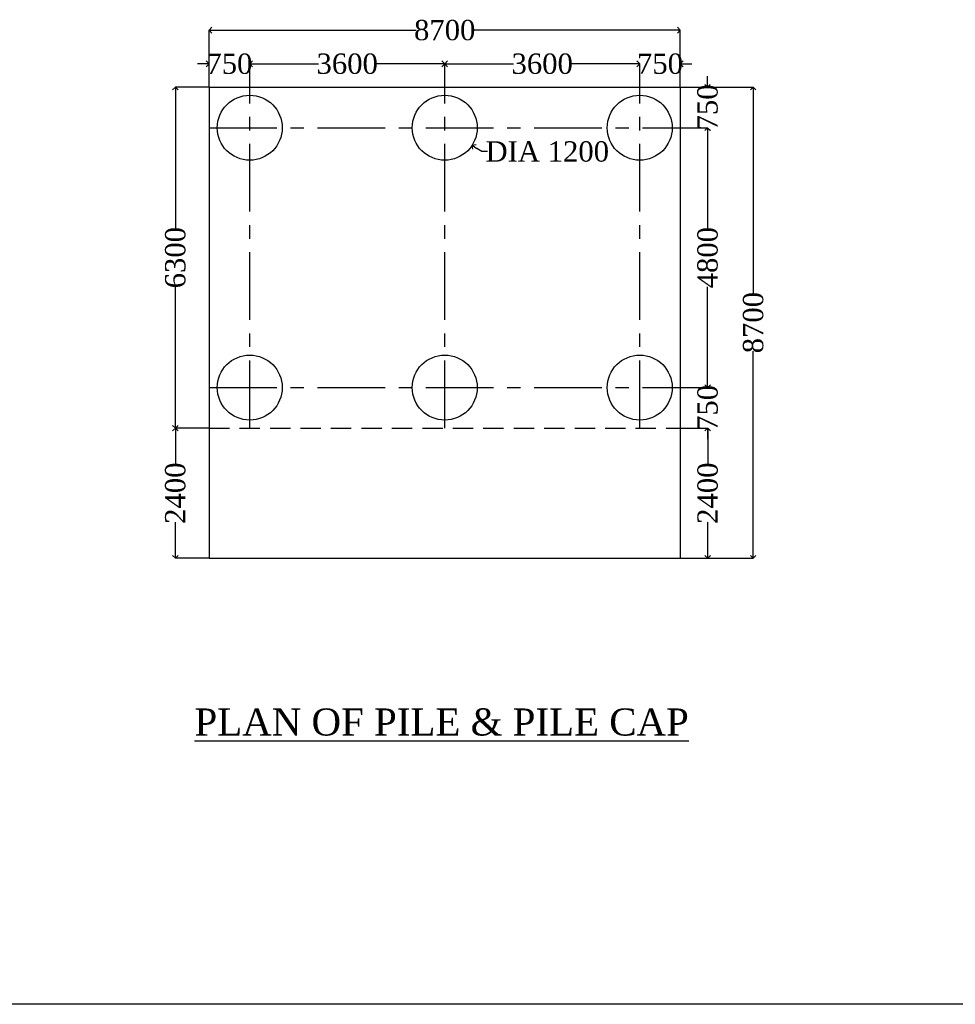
# Model space of a CAD drawing. Header units: millimetres. Extents: x -11064034 to 12176239, y -803770 to 320261.
# Tile 3 of 16: x 3126808 to 3161354, y -803770 to -767400. Entities that reach past the tile are written whole.
import ezdxf

# ---------------------------------------------------------------- set-up
doc = ezdxf.new("R2010")
doc.units = ezdxf.units.MM
doc.header["$MEASUREMENT"] = 0
doc.linetypes.add('CENTERX2', pattern=[4, 2.5, -0.5, 0.5, -0.5])
doc.linetypes.add('HIDDEN', pattern=[0.375, 0.25, -0.125])
doc.styles.get("Standard").update_dxf_attribs({"font": 'times.ttf'})
doc.styles.add('style1', font='txt.shx', dxfattribs={"height": 1})
doc.dimstyles.new('RH SCALL', dxfattribs={"dimtxt": 500, "dimasz": 200, "dimexe": 1, "dimexo": 1.5, "dimgap": 0.09, "dimtad": 0, "dimdec": 0, "dimzin": 4, "dimdsep": 46, "dimtxsty": 'Standard', "dimblk": 'OPEN90', "dimcen": 0, "dimadec": 0, "dimazin": 1, "dimtfac": 1, "dimtdec": 0, "dimtix": 1, "dimtofl": 0, "dimtmove": 0, "dimatfit": 3, "dimfxl": 0, "dimtolj": 1, "dimtzin": 0, "dimarcsym": 0})
doc.dimstyles.get("Standard").update_dxf_attribs({"dimtxt": 400, "dimasz": 215, "dimexe": 0.18, "dimexo": 0.0625, "dimgap": 0.09, "dimtad": 0, "dimtih": 1, "dimtoh": 1, "dimdec": 0, "dimzin": 4, "dimdsep": 46, "dimtxsty": 'Standard', "dimblk": 'OPEN90', "dimcen": 0, "dimadec": 0, "dimazin": 1, "dimtfac": 1, "dimtdec": 0, "dimtix": 1, "dimtofl": 0, "dimtmove": 0, "dimatfit": 3, "dimldrblk": 'OPEN30', "dimfxl": 0, "dimtolj": 1, "dimtzin": 0, "dimarcsym": 0})

# ---------------------------------------------------------------- blocks, each defined once
blk = doc.blocks.new('_Open90')
at = {"color": 0, "linetype": 'ByBlock', "lineweight": -2}
for p, q in [((0, 0), (-1, 0)), ((-0.5, 0.5), (0, 0)), ((0, 0), (-0.5, -0.5))]:
    blk.add_line(p, q, dxfattribs=at)
blk = doc.blocks.new('*D352')
at = {"color": 0, "linetype": 'Continuous', "lineweight": -2, "ltscale": 10000, "transparency": 16777216}
for p, q in [((3135301, -769990), (3135301, -769030)), ((3135516, -769030), (3137836, -769030)), ((3142286, -769030), (3139967, -769030)), ((3142501, -769030), (3142501, -769030))]:
    blk.add_line(p, q, dxfattribs=at)
at = {"layer": 'Defpoints', "color": 0, "linetype": 'Continuous', "lineweight": 30, "ltscale": 10000, "transparency": 16777216}
for p in [(3142501, -769030), (3142501, -769030), (3135301, -769990)]:
    blk.add_point(p, dxfattribs=at)
at = {"color": 0, "linetype": 'Continuous', "lineweight": -2, "ltscale": 10000, "transparency": 16777216, "xscale": 215, "yscale": 215, "zscale": 215, "rotation": 180}
blk.add_blockref('_Open90', (3135301, -769030), dxfattribs=at)
at = {"color": 0, "linetype": 'Continuous', "lineweight": -2, "ltscale": 10000, "transparency": 16777216, "xscale": 215, "yscale": 215, "zscale": 215}
blk.add_blockref('_Open90', (3142501, -769030), dxfattribs=at)
at = {"color": 0, "linetype": 'Continuous', "ltscale": 10000, "transparency": 16777216, "insert": (3138901, -769030), "char_height": 400, "attachment_point": 5}
blk.add_mtext('\\A1;{\\H1.875x;3600}', dxfattribs=at)
blk = doc.blocks.new('_Open30')
at = {"color": 0, "linetype": 'ByBlock', "lineweight": -2}
for p, q in [((-1, 0.27), (0, 0)), ((0, 0), (-1, -0.27)), ((0, 0), (-1, 0))]:
    blk.add_line(p, q, dxfattribs=at)
blk = doc.blocks.new('*D329')
at = {"color": 0, "linetype": 'Continuous', "lineweight": -2, "ltscale": 10000, "transparency": 16777216}
for p, q in [((3142501, -769990), (3142501, -769030)), ((3142716, -769030), (3145036, -769030)), ((3149486, -769030), (3147167, -769030)), ((3149701, -769990), (3149701, -769030))]:
    blk.add_line(p, q, dxfattribs=at)
at = {"layer": 'Defpoints', "color": 0, "linetype": 'Continuous', "lineweight": 30, "ltscale": 10000, "transparency": 16777216}
for p in [(3142501, -769030), (3142501, -769990), (3149701, -769990)]:
    blk.add_point(p, dxfattribs=at)
at = {"color": 0, "linetype": 'Continuous', "lineweight": -2, "ltscale": 10000, "transparency": 16777216, "xscale": 215, "yscale": 215, "zscale": 215, "rotation": 180}
blk.add_blockref('_Open90', (3142501, -769030), dxfattribs=at)
at = {"color": 0, "linetype": 'Continuous', "lineweight": -2, "ltscale": 10000, "transparency": 16777216, "xscale": 215, "yscale": 215, "zscale": 215}
blk.add_blockref('_Open90', (3149701, -769030), dxfattribs=at)
at = {"color": 0, "linetype": 'Continuous', "ltscale": 10000, "transparency": 16777216, "insert": (3146101, -769030), "char_height": 400, "attachment_point": 5}
blk.add_mtext('\\A1;{\\H1.875x;3600}', dxfattribs=at)
blk = doc.blocks.new('*D353')
at = {"color": 0, "linetype": 'Continuous', "lineweight": -2, "ltscale": 10000, "transparency": 16777216}
for p, q in [((3149486, -769030), (3149271, -769030)), ((3149701, -769990), (3149701, -769030)), ((3151201, -769890), (3151201, -769030)), ((3151416, -769030), (3151631, -769030))]:
    blk.add_line(p, q, dxfattribs=at)
at = {"layer": 'Defpoints', "color": 0, "linetype": 'Continuous', "lineweight": 30, "ltscale": 10000, "transparency": 16777216}
for p in [(3151201, -769030), (3151201, -769890), (3149701, -769990)]:
    blk.add_point(p, dxfattribs=at)
at = {"color": 0, "linetype": 'Continuous', "lineweight": -2, "ltscale": 10000, "transparency": 16777216, "xscale": 215, "yscale": 215, "zscale": 215}
blk.add_blockref('_Open90', (3149701, -769030), dxfattribs=at)
at = {"color": 0, "linetype": 'Continuous', "lineweight": -2, "ltscale": 10000, "transparency": 16777216, "xscale": 215, "yscale": 215, "zscale": 215, "rotation": 180}
blk.add_blockref('_Open90', (3151201, -769030), dxfattribs=at)
at = {"color": 0, "linetype": 'Continuous', "ltscale": 10000, "transparency": 16777216, "insert": (3150451, -769030), "char_height": 400, "attachment_point": 5}
blk.add_mtext('\\A1;{\\H1.875x;750}', dxfattribs=at)
blk = doc.blocks.new('*D354')
at = {"color": 0, "linetype": 'Continuous', "lineweight": -2, "ltscale": 10000, "transparency": 16777216}
for p, q in [((3133586, -769031), (3133371, -769031)), ((3133801, -769890), (3133801, -769030)), ((3135301, -769990), (3135301, -769030)), ((3135516, -769031), (3135731, -769031))]:
    blk.add_line(p, q, dxfattribs=at)
at = {"layer": 'Defpoints', "color": 0, "linetype": 'Continuous', "lineweight": 30, "ltscale": 10000, "transparency": 16777216}
for p in [(3135301, -769031), (3133801, -769890), (3135301, -769990)]:
    blk.add_point(p, dxfattribs=at)
at = {"color": 0, "linetype": 'Continuous', "lineweight": -2, "ltscale": 10000, "transparency": 16777216, "xscale": 215, "yscale": 215, "zscale": 215}
blk.add_blockref('_Open90', (3133801, -769031), dxfattribs=at)
at = {"color": 0, "linetype": 'Continuous', "lineweight": -2, "ltscale": 10000, "transparency": 16777216, "xscale": 215, "yscale": 215, "zscale": 215, "rotation": 180}
blk.add_blockref('_Open90', (3135301, -769031), dxfattribs=at)
at = {"color": 0, "linetype": 'Continuous', "ltscale": 10000, "transparency": 16777216, "insert": (3134551, -769031), "char_height": 400, "attachment_point": 5}
blk.add_mtext('\\A1;{\\H1.875x;750}', dxfattribs=at)
blk = doc.blocks.new('*D355')
at = {"color": 0, "linetype": 'Continuous', "lineweight": -2, "ltscale": 10000, "transparency": 16777216}
for p, q in [((3133801, -769890), (3133801, -767788)), ((3134016, -767788), (3141447, -767788)), ((3150986, -767788), (3143556, -767788)), ((3151201, -769890), (3151201, -767788))]:
    blk.add_line(p, q, dxfattribs=at)
at = {"layer": 'Defpoints', "color": 0, "linetype": 'Continuous', "lineweight": 30, "ltscale": 10000, "transparency": 16777216}
for p in [(3151201, -767788), (3133801, -769890), (3151201, -769890)]:
    blk.add_point(p, dxfattribs=at)
at = {"color": 0, "linetype": 'Continuous', "lineweight": -2, "ltscale": 10000, "transparency": 16777216, "xscale": 215, "yscale": 215, "zscale": 215, "rotation": 180}
blk.add_blockref('_Open90', (3133801, -767788), dxfattribs=at)
at = {"color": 0, "linetype": 'Continuous', "lineweight": -2, "ltscale": 10000, "transparency": 16777216, "xscale": 215, "yscale": 215, "zscale": 215}
blk.add_blockref('_Open90', (3151201, -767788), dxfattribs=at)
at = {"color": 0, "linetype": 'Continuous', "ltscale": 10000, "transparency": 16777216, "insert": (3142501, -767788), "char_height": 400, "attachment_point": 5}
blk.add_mtext('\\A1;{\\H1.875x;8700}', dxfattribs=at)
blk = doc.blocks.new('*D356')
at = {"color": 0, "linetype": 'Continuous', "lineweight": -2, "ltscale": 10000, "transparency": 16777216}
for p, q in [((3143872, -772272), (3143691, -772155)), ((3144087, -772272), (3143872, -772272))]:
    blk.add_line(p, q, dxfattribs=at)
at = {"layer": 'Defpoints', "color": 0, "linetype": 'Continuous', "lineweight": 30, "ltscale": 10000, "transparency": 16777216}
for p in [(3141492, -770740), (3143511, -772039)]:
    blk.add_point(p, dxfattribs=at)
at = {"color": 0, "linetype": 'Continuous', "lineweight": -2, "ltscale": 10000, "transparency": 16777216, "xscale": 215, "yscale": 215, "zscale": 215, "rotation": 147.245098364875}
blk.add_blockref('_Open90', (3143511, -772039), dxfattribs=at)
at = {"color": 0, "linetype": 'Continuous', "ltscale": 10000, "transparency": 16777216, "insert": (3146288, -772272), "char_height": 400, "attachment_point": 5}
blk.add_mtext('\\A1;{\\H1.875x;DIA 1200}', dxfattribs=at)
blk = doc.blocks.new('*D398')
at = {"color": 0, "linetype": 'Continuous', "lineweight": -2, "ltscale": 10000, "transparency": 16777216}
for p, q in [((3152208, -769690), (3152208, -769490)), ((3151203, -769890), (3152209, -769890)), ((3151203, -771390), (3152209, -771390)), ((3152208, -771590), (3152208, -771790))]:
    blk.add_line(p, q, dxfattribs=at)
at = {"layer": 'Defpoints', "color": 0, "linetype": 'Continuous', "lineweight": 30, "ltscale": 10000, "transparency": 16777216}
for p in [(3151201, -769890, -872), (3151201, -771390, -872), (3152208, -771390)]:
    blk.add_point(p, dxfattribs=at)
at = {"color": 0, "linetype": 'Continuous', "lineweight": -2, "ltscale": 10000, "transparency": 16777216, "xscale": 200, "yscale": 200, "zscale": 200}
for p, rotation in [((3152208, -769890), 270), ((3152208, -771390), 90)]:
    blk.add_blockref('_Open90', p, dxfattribs=dict(at, rotation=rotation))
at = {"color": 0, "linetype": 'Continuous', "ltscale": 10000, "transparency": 16777216, "insert": (3152208, -770640), "char_height": 500, "attachment_point": 5, "rotation": 90}
blk.add_mtext('\\A1;{\\H1.5x;750}', dxfattribs=at)
blk = doc.blocks.new('*D399')
at = {"color": 0, "linetype": 'Continuous', "lineweight": -2, "ltscale": 10000, "transparency": 16777216}
for p, q in [((3151204, -771390), (3152210, -771390)), ((3152209, -771590), (3152209, -775111)), ((3152209, -780790), (3152209, -777269)), ((3151203, -780990), (3152210, -780990))]:
    blk.add_line(p, q, dxfattribs=at)
at = {"layer": 'Defpoints', "color": 0, "linetype": 'Continuous', "lineweight": 30, "ltscale": 10000, "transparency": 16777216}
for p in [(3151203, -771390), (3151201, -780990, -872), (3152209, -780990)]:
    blk.add_point(p, dxfattribs=at)
at = {"color": 0, "linetype": 'Continuous', "lineweight": -2, "ltscale": 10000, "transparency": 16777216, "xscale": 200, "yscale": 200, "zscale": 200}
for p, rotation in [((3152209, -771390), 90), ((3152209, -780990), 270)]:
    blk.add_blockref('_Open90', p, dxfattribs=dict(at, rotation=rotation))
at = {"color": 0, "linetype": 'Continuous', "ltscale": 10000, "transparency": 16777216, "insert": (3152209, -776190), "char_height": 500, "attachment_point": 5, "rotation": 90}
blk.add_mtext('\\A1;{\\H1.5x;4800}', dxfattribs=at)
blk = doc.blocks.new('*D340')
at = {"color": 0, "linetype": 'Continuous', "lineweight": -2, "ltscale": 10000, "transparency": 16777216}
for p, q in [((3151204, -769890), (3153894, -769890)), ((3153893, -770090), (3153893, -777535)), ((3153893, -787090), (3153893, -779644)), ((3151204, -787290), (3153894, -787290))]:
    blk.add_line(p, q, dxfattribs=at)
at = {"layer": 'Defpoints', "color": 0, "linetype": 'Continuous', "lineweight": 30, "ltscale": 10000, "transparency": 16777216}
for p in [(3151203, -769890), (3151203, -787290), (3153893, -787290)]:
    blk.add_point(p, dxfattribs=at)
at = {"color": 0, "linetype": 'Continuous', "lineweight": -2, "ltscale": 10000, "transparency": 16777216, "xscale": 200, "yscale": 200, "zscale": 200}
for p, rotation in [((3153893, -769890), 90), ((3153893, -787290), 270)]:
    blk.add_blockref('_Open90', p, dxfattribs=dict(at, rotation=rotation))
at = {"color": 0, "linetype": 'Continuous', "ltscale": 10000, "transparency": 16777216, "insert": (3153893, -778590), "char_height": 500, "attachment_point": 5, "rotation": 90}
blk.add_mtext('\\A1;{\\H1.5x;8700}', dxfattribs=at)
blk = doc.blocks.new('*D424')
at = {"color": 0, "linetype": 'Continuous', "lineweight": -2, "ltscale": 10000, "transparency": 16777216}
for p, q in [((3133800, -769890), (3132555, -769890)), ((3132556, -770090), (3132556, -775126)), ((3132556, -782290), (3132556, -777254)), ((3133800, -782490), (3132555, -782490))]:
    blk.add_line(p, q, dxfattribs=at)
at = {"layer": 'Defpoints', "color": 0, "linetype": 'Continuous', "lineweight": 30, "ltscale": 10000, "transparency": 16777216}
for p in [(3133801, -769890, -872), (3132556, -782490), (3133801, -782490, -872)]:
    blk.add_point(p, dxfattribs=at)
at = {"color": 0, "linetype": 'Continuous', "lineweight": -2, "ltscale": 10000, "transparency": 16777216, "xscale": 200, "yscale": 200, "zscale": 200}
for p, rotation in [((3132556, -769890), 90), ((3132556, -782490), 270)]:
    blk.add_blockref('_Open90', p, dxfattribs=dict(at, rotation=rotation))
at = {"color": 0, "linetype": 'Continuous', "ltscale": 10000, "transparency": 16777216, "insert": (3132556, -776190), "char_height": 500, "attachment_point": 5, "rotation": 90}
blk.add_mtext('\\A1;{\\H1.5x;6300}', dxfattribs=at)
blk = doc.blocks.new('*D425')
at = {"color": 0, "linetype": 'Continuous', "lineweight": -2, "ltscale": 10000, "transparency": 16777216}
for p, q in [((3133798, -782490), (3132554, -782490)), ((3132555, -782690), (3132555, -783814)), ((3132555, -787090), (3132555, -785966)), ((3133800, -787290), (3132554, -787290))]:
    blk.add_line(p, q, dxfattribs=at)
at = {"layer": 'Defpoints', "color": 0, "linetype": 'Continuous', "lineweight": 30, "ltscale": 10000, "transparency": 16777216}
for p in [(3133800, -782490), (3132555, -787290), (3133801, -787290, -872)]:
    blk.add_point(p, dxfattribs=at)
at = {"color": 0, "linetype": 'Continuous', "lineweight": -2, "ltscale": 10000, "transparency": 16777216, "xscale": 200, "yscale": 200, "zscale": 200}
for p, rotation in [((3132555, -782490), 90), ((3132555, -787290), 270)]:
    blk.add_blockref('_Open90', p, dxfattribs=dict(at, rotation=rotation))
at = {"color": 0, "linetype": 'Continuous', "ltscale": 10000, "transparency": 16777216, "insert": (3132555, -784890), "char_height": 500, "attachment_point": 5, "rotation": 90}
blk.add_mtext('\\A1;{\\H1.5x;2400}', dxfattribs=at)
blk = doc.blocks.new('*D426')
at = {"color": 0, "linetype": 'Continuous', "lineweight": -2, "ltscale": 10000, "transparency": 16777216}
for p, q in [((3152210, -780790), (3152210, -780590)), ((3152211, -780990), (3152211, -780990)), ((3151203, -782490), (3152211, -782490)), ((3152210, -782690), (3152210, -782890))]:
    blk.add_line(p, q, dxfattribs=at)
at = {"layer": 'Defpoints', "color": 0, "linetype": 'Continuous', "lineweight": 30, "ltscale": 10000, "transparency": 16777216}
for p in [(3152209, -780990), (3151201, -782490, -872), (3152210, -782490)]:
    blk.add_point(p, dxfattribs=at)
at = {"color": 0, "linetype": 'Continuous', "lineweight": -2, "ltscale": 10000, "transparency": 16777216, "xscale": 200, "yscale": 200, "zscale": 200}
for p, rotation in [((3152210, -780990), 270), ((3152210, -782490), 90)]:
    blk.add_blockref('_Open90', p, dxfattribs=dict(at, rotation=rotation))
at = {"color": 0, "linetype": 'Continuous', "ltscale": 10000, "transparency": 16777216, "insert": (3152210, -781740), "char_height": 500, "attachment_point": 5, "rotation": 90}
blk.add_mtext('\\A1;{\\H1.5x;750}', dxfattribs=at)
blk = doc.blocks.new('*D427')
at = {"color": 0, "linetype": 'Continuous', "lineweight": -2, "ltscale": 10000, "transparency": 16777216}
for p, q in [((3152212, -782490), (3152212, -782490)), ((3152211, -782690), (3152211, -783814)), ((3152211, -787090), (3152211, -785966)), ((3151203, -787290), (3152212, -787290))]:
    blk.add_line(p, q, dxfattribs=at)
at = {"layer": 'Defpoints', "color": 0, "linetype": 'Continuous', "lineweight": 30, "ltscale": 10000, "transparency": 16777216}
for p in [(3152210, -782490), (3151201, -787290, -872), (3152211, -787290)]:
    blk.add_point(p, dxfattribs=at)
at = {"color": 0, "linetype": 'Continuous', "lineweight": -2, "ltscale": 10000, "transparency": 16777216, "xscale": 200, "yscale": 200, "zscale": 200}
for p, rotation in [((3152211, -782490), 90), ((3152211, -787290), 270)]:
    blk.add_blockref('_Open90', p, dxfattribs=dict(at, rotation=rotation))
at = {"color": 0, "linetype": 'Continuous', "ltscale": 10000, "transparency": 16777216, "insert": (3152211, -784890), "char_height": 500, "attachment_point": 5, "rotation": 90}
blk.add_mtext('\\A1;{\\H1.5x;2400}', dxfattribs=at)

msp = doc.modelspace()

# ---------------------------------------------------------------- linework, layer by layer
at = {"color": 0, "linetype": 'Continuous', "ltscale": 3000}
for p, q in [((3133801.4, -769889.7, -872.2), (3151201.4, -769889.7, -872.2)), ((3151201.4, -787289.7, -872.2), (3151201.4, -769889.7, -872.2)), ((3133801.4, -787289.7, -872.2), (3151201.4, -787289.7, -872.2))]:
    msp.add_line(p, q, dxfattribs=at)
at = {"linetype": 'Continuous', "ltscale": 10000}
for p, q in [((3133801.4, -769889.7, -872.2), (3133801.4, -787289.7, -872.2)), ((3151201.4, -769989.7, -872.2), (3151201.4, -769889.7, -872.2)), ((3242836.5, -803769.6, -872.2), (3088982.6, -803769.6, -872.2))]:
    msp.add_line(p, q, dxfattribs=at)
at = {"color": 0, "linetype": 'CENTERX2', "ltscale": 1000}
for p, q in [((3135301.4, -782489.7, -872.2), (3135301.4, -769989.7, -872.2)), ((3142501.4, -782489.7, -872.2), (3142501.4, -769989.7, -872.2)), ((3149701.4, -782489.7, -872.2), (3149701.4, -769989.7, -872.2)), ((3133801.4, -771389.7, -872.2), (3151201.4, -771389.7, -872.2)), ((3133801.4, -780989.7, -872.2), (3151201.4, -780989.7, -872.2))]:
    msp.add_line(p, q, dxfattribs=at)
at = {"color": 0, "linetype": 'HIDDEN', "ltscale": 3000}
msp.add_line((3133801.4, -782489.7, -872.2), (3151201.4, -782489.7, -872.2), dxfattribs=at)
at = {"linetype": 'Continuous', "ltscale": 10000}
for centre in [(3135301.4, -771389.7, -872.2), (3142501.4, -771389.7, -872.2), (3149701.4, -771389.7, -872.2), (3135301.4, -780989.7, -872.2), (3142501.4, -780989.7, -872.2), (3149701.4, -780989.7, -872.2)]:
    msp.add_circle(centre, 1200, dxfattribs=at)

# ---------------------------------------------------------------- texts
at = {"color": 0, "insert": (3133262.1, -792841.2, -872.2), "char_height": 1036.8, "attachment_point": 1, "style": 'style1'}
msp.add_mtext('{\\fTimes New Roman|b0|i0|c0|p18;\\H0.96451x;\\LPLAN OF PILE & PILE CAP\\fViner Hand ITC|b0|i0|c0|p66;\\H1.0368x;\\l         }', dxfattribs=at)

# ---------------------------------------------------------------- dimensions: what is measured, and where the dimension line sits
at = {"linetype": 'Continuous', "ltscale": 10000}
dim = msp.add_linear_dim(base=(3151201.4, -767788.1, -872.2), p1=(3133801.4, -769889.7, -872.2), p2=(3151201.4, -769889.7, -872.2), angle=180, text='{\\H1.875x;8700}', dimstyle='Standard', dxfattribs=at)
dim.commit()
dim.dimension.update_dxf_attribs({"geometry": '*D355', "text_midpoint": (3142501.4, -767788.1, -872.2), "dimtype": 160})
for base, p1, p2, angle, text, dimstyle, picture, middle in [((3135301.4, -769030.6, -872.2), (3133801.4, -769889.7, -872.2), (3135301.4, -769989.7, -872.2), 180, '{\\H1.875x;750}', 'Standard', '*D354', (3134551.4, -769030.6, -872.2)), ((3142501.4, -769030.2, -872.2), (3135301.4, -769989.7, -872.2), (3142501.4, -769030.2, -872.2), 180, '{\\H1.875x;3600}', 'Standard', '*D352', (3138901.4, -769030.2, -872.2)), ((3142501.4, -769030.2, -872.2), (3149701.4, -769989.7, -872.2), (3142501.4, -769989.7, -872.2), 180, '{\\H1.875x;3600}', 'Standard', '*D329', (3146101.4, -769030.2, -872.2)), ((3151201.4, -769030.2, -872.2), (3149701.4, -769989.7, -872.2), (3151201.4, -769889.7, -872.2), 180, '{\\H1.875x;750}', 'Standard', '*D353', (3150451.4, -769030.2, -872.2)), ((3152208.4, -771389.7), (3151201.4, -769889.7, -872.2), (3151201.4, -771389.7, -872.2), 90, '{\\H1.5x;750}', 'RH SCALL', '*D398', (3152208.4, -770639.7)), ((3132556.3, -782489.7), (3133801.4, -769889.7, -872.2), (3133801.4, -782489.7, -872.2), 90, '{\\H1.5x;6300}', 'RH SCALL', '*D424', (3132556.3, -776189.7)), ((3153893.2, -787289.7), (3151202.9, -769889.7), (3151202.9, -787289.7), 90, '{\\H1.5x;8700}', 'RH SCALL', '*D340', (3153893.2, -778589.7)), ((3152209.4, -780989.7), (3151202.9, -771389.7), (3151201.4, -780989.7, -872.2), 90, '{\\H1.5x;4800}', 'RH SCALL', '*D399', (3152209.4, -776189.7)), ((3152210.4, -782489.7), (3152209.4, -780989.7), (3151201.4, -782489.7, -872.2), 90, '{\\H1.5x;750}', 'RH SCALL', '*D426', (3152210.4, -781739.7)), ((3132555.3, -787289.7), (3133799.9, -782489.7), (3133801.4, -787289.7, -872.2), 90, '{\\H1.5x;2400}', 'RH SCALL', '*D425', (3132555.3, -784889.7)), ((3152211.4, -787289.7), (3152210.4, -782489.7), (3151201.4, -787289.7, -872.2), 90, '{\\H1.5x;2400}', 'RH SCALL', '*D427', (3152211.4, -784889.7))]:
    dim = msp.add_linear_dim(base=base, p1=p1, p2=p2, angle=angle, text=text, dimstyle=dimstyle, dxfattribs=at)
    dim.commit()
    dim.dimension.update_dxf_attribs({"geometry": picture, "text_midpoint": middle})
dim = msp.add_diameter_dim_2p(p1=(3141492.2, -770740.5, -872.2), p2=(3143510.6, -772039, -872.2), text='{\\H1.875x;DIA 1200}', dimstyle='Standard', dxfattribs=at)
dim.commit()
dim.dimension.update_dxf_attribs({"geometry": '*D356', "text_midpoint": (3146288.1, -772271.6, -872.2)})

doc.saveas('drawing.dxf')
